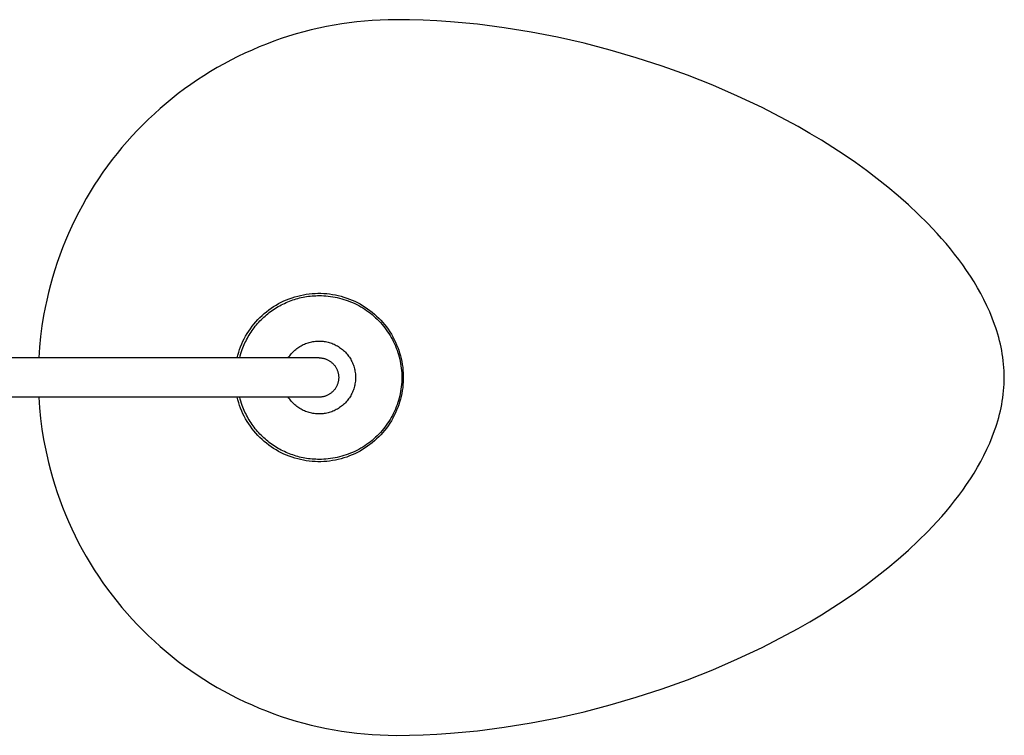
# Model space of a CAD drawing. Header units: millimetres. Extents: x 5000 to 6140, y 0 to 1986.
# Tile 5 of 8: x 5327 to 5678, y 0 to 255. Entities that reach past the tile are written whole.
import ezdxf

# ---------------------------------------------------------------- set-up
doc = ezdxf.new("R2010")
doc.units = ezdxf.units.MM
doc.layers.add('Make2D$Sichtbar$Kurven', color=7, linetype='Continuous', true_color=0x000000)

msp = doc.modelspace()

# ---------------------------------------------------------------- linework, layer by layer
at = {"layer": 'Make2D$Sichtbar$Kurven', "color": 18, "lineweight": -3, "true_color": 0x000000}
for p, q in [((5436.57, 252.56), (5433.86, 251.99)), ((5439.27, 253.07), (5436.57, 252.56)), ((5441.97, 253.52), (5439.27, 253.07)), ((5444.67, 253.9), (5441.97, 253.52)), ((5447.38, 254.23), (5444.67, 253.9)), ((5450.11, 254.49), (5447.38, 254.23)), ((5452.86, 254.7), (5450.11, 254.49)), ((5455.66, 254.86), (5452.86, 254.7)), ((5458.51, 254.96), (5455.66, 254.86)), ((5461.41, 255), (5458.51, 254.96)), ((5466.12, 254.98), (5461.41, 255)), ((5470.94, 254.84), (5466.12, 254.98)), ((5475.82, 254.59), (5470.94, 254.84)), ((5480.7, 254.26), (5475.82, 254.59)), ((5490.33, 253.35), (5480.7, 254.26)), ((5499.86, 252.12), (5490.33, 253.35)), ((5423.09, 249.11), (5420.43, 248.24)), ((5425.77, 249.92), (5423.09, 249.11)), ((5428.46, 250.67), (5425.77, 249.92)), ((5431.16, 251.36), (5428.46, 250.67)), ((5433.86, 251.99), (5431.16, 251.36)), ((5509.38, 250.58), (5499.86, 252.12)), ((5518.86, 248.73), (5509.38, 250.58)), ((5415.18, 246.33), (5412.59, 245.29)), ((5417.79, 247.31), (5415.18, 246.33)), ((5420.43, 248.24), (5417.79, 247.31)), ((5528.28, 246.59), (5518.86, 248.73)), ((5537.62, 244.16), (5528.28, 246.59)), ((5407.51, 243.06), (5405, 241.85)), ((5410.04, 244.2), (5407.51, 243.06)), ((5412.59, 245.29), (5410.04, 244.2)), ((5546.88, 241.45), (5537.62, 244.16)), ((5400.08, 239.29), (5397.66, 237.92)), ((5402.53, 240.6), (5400.08, 239.29)), ((5405, 241.85), (5402.53, 240.6)), ((5556.05, 238.46), (5546.88, 241.45)), ((5565.13, 235.19), (5556.05, 238.46)), ((5392.91, 235.04), (5390.58, 233.52)), ((5395.27, 236.51), (5392.91, 235.04)), ((5397.66, 237.92), (5395.27, 236.51)), ((5574.1, 231.63), (5565.13, 235.19)), ((5388.29, 231.95), (5386.03, 230.33)), ((5390.58, 233.52), (5388.29, 231.95)), ((5582.95, 227.79), (5574.1, 231.63)), ((5383.8, 228.66), (5381.61, 226.95)), ((5386.03, 230.33), (5383.8, 228.66)), ((5379.46, 225.18), (5377.35, 223.37)), ((5381.61, 226.95), (5379.46, 225.18)), ((5591.67, 223.66), (5582.95, 227.79)), ((5375.27, 221.51), (5373.24, 219.61)), ((5377.35, 223.37), (5375.27, 221.51)), ((5595.98, 221.49), (5591.67, 223.66)), ((5600.25, 219.24), (5595.98, 221.49)), ((5371.25, 217.66), (5369.31, 215.68)), ((5373.24, 219.61), (5371.25, 217.66)), ((5604.48, 216.91), (5600.25, 219.24)), ((5369.31, 215.68), (5367.41, 213.64)), ((5608.67, 214.5), (5604.48, 216.91)), ((5612.8, 212.02), (5608.67, 214.5)), ((5365.55, 211.57), (5363.74, 209.46)), ((5367.41, 213.64), (5365.55, 211.57)), ((5616.89, 209.45), (5612.8, 212.02)), ((5361.97, 207.31), (5360.26, 205.13)), ((5363.74, 209.46), (5361.97, 207.31)), ((5620.92, 206.8), (5616.89, 209.45)), ((5360.26, 205.13), (5358.59, 202.9)), ((5624.9, 204.07), (5620.92, 206.8)), ((5628.81, 201.25), (5624.9, 204.07)), ((5356.97, 200.64), (5355.4, 198.35)), ((5358.59, 202.9), (5356.97, 200.64)), ((5632.66, 198.34), (5628.81, 201.25)), ((5355.4, 198.35), (5353.88, 196.02)), ((5636.43, 195.34), (5632.66, 198.34)), ((5352.41, 193.66), (5350.99, 191.26)), ((5353.88, 196.02), (5352.41, 193.66)), ((5640.13, 192.25), (5636.43, 195.34)), ((5350.99, 191.26), (5349.63, 188.84)), ((5643.74, 189.05), (5640.13, 192.25)), ((5348.32, 186.38), (5347.06, 183.9)), ((5349.63, 188.84), (5348.32, 186.38)), ((5647.27, 185.76), (5643.74, 189.05)), ((5347.06, 183.9), (5345.86, 181.39)), ((5650.68, 182.35), (5647.27, 185.76)), ((5653.99, 178.84), (5650.68, 182.35)), ((5344.71, 178.86), (5343.62, 176.3)), ((5345.86, 181.39), (5344.71, 178.86)), ((5655.6, 177.04), (5653.99, 178.84)), ((5343.62, 176.3), (5342.58, 173.72)), ((5657.18, 175.21), (5655.6, 177.04)), ((5342.58, 173.72), (5341.6, 171.12)), ((5658.72, 173.35), (5657.18, 175.21)), ((5660.22, 171.47), (5658.72, 173.35)), ((5340.68, 168.49), (5339.81, 165.85)), ((5341.6, 171.12), (5340.68, 168.49)), ((5661.69, 169.55), (5660.22, 171.47)), ((5663.11, 167.6), (5661.69, 169.55)), ((5339.81, 165.85), (5339, 163.19)), ((5664.5, 165.62), (5663.11, 167.6)), ((5665.83, 163.61), (5664.5, 165.62)), ((5339, 163.19), (5338.25, 160.51)), ((5667.12, 161.57), (5665.83, 163.61)), ((5668.36, 159.49), (5667.12, 161.57)), ((5337.56, 157.82), (5336.93, 155.11)), ((5338.25, 160.51), (5337.56, 157.82)), ((5669.54, 157.39), (5668.36, 159.49)), ((5336.93, 155.11), (5336.36, 152.39)), ((5419.52, 153.83), (5420.45, 154.32)), ((5420.45, 154.32), (5421.39, 154.77)), ((5421.39, 154.77), (5422.35, 155.19)), ((5422.17, 154.19), (5422.76, 154.45)), ((5422.35, 155.19), (5423.32, 155.57)), ((5422.76, 154.45), (5423.35, 154.68)), ((5423.32, 155.57), (5424.3, 155.92)), ((5423.35, 154.68), (5423.94, 154.91)), ((5423.94, 154.91), (5424.53, 155.12)), ((5424.3, 155.92), (5425.3, 156.24)), ((5424.53, 155.12), (5425.13, 155.32)), ((5425.13, 155.32), (5425.73, 155.51)), ((5425.3, 156.24), (5426.3, 156.52)), ((5425.73, 155.51), (5426.34, 155.68)), ((5426.3, 156.52), (5427.31, 156.77)), ((5426.34, 155.68), (5426.95, 155.84)), ((5426.95, 155.84), (5427.57, 155.99)), ((5427.31, 156.77), (5428.34, 156.98)), ((5427.57, 155.99), (5428.2, 156.12)), ((5428.2, 156.12), (5428.84, 156.24)), ((5428.34, 156.98), (5429.37, 157.16)), ((5428.84, 156.24), (5429.48, 156.34)), ((5429.37, 157.16), (5430.4, 157.3)), ((5429.48, 156.34), (5430.14, 156.43)), ((5430.14, 156.43), (5430.8, 156.51)), ((5430.4, 157.3), (5431.44, 157.4)), ((5430.8, 156.51), (5431.45, 156.57)), ((5431.44, 157.4), (5432.48, 157.47)), ((5431.45, 156.57), (5432.09, 156.62)), ((5432.09, 156.62), (5432.72, 156.66)), ((5432.48, 157.47), (5433.53, 157.5)), ((5432.72, 156.66), (5433.33, 156.68)), ((5433.33, 156.68), (5433.91, 156.69)), ((5433.53, 157.5), (5434.57, 157.5)), ((5433.91, 156.69), (5434.78, 156.69)), ((5434.57, 157.5), (5435.61, 157.46)), ((5434.78, 156.69), (5435.6, 156.66)), ((5435.6, 156.66), (5436.38, 156.6)), ((5435.61, 157.46), (5436.65, 157.38)), ((5436.38, 156.6), (5437.17, 156.52)), ((5436.65, 157.38), (5437.69, 157.26)), ((5437.17, 156.52), (5437.97, 156.42)), ((5437.69, 157.26), (5438.72, 157.12)), ((5437.97, 156.42), (5438.79, 156.3)), ((5438.72, 157.12), (5439.75, 156.93)), ((5438.79, 156.3), (5439.6, 156.15)), ((5439.6, 156.15), (5440.41, 155.99)), ((5439.75, 156.93), (5440.77, 156.71)), ((5440.41, 155.99), (5441.21, 155.8)), ((5440.77, 156.71), (5441.78, 156.45)), ((5441.21, 155.8), (5442, 155.59)), ((5441.78, 156.45), (5442.79, 156.16)), ((5442, 155.59), (5442.78, 155.35)), ((5442.78, 155.35), (5443.56, 155.1)), ((5442.79, 156.16), (5443.78, 155.83)), ((5443.56, 155.1), (5444.33, 154.82)), ((5443.78, 155.83), (5444.76, 155.47)), ((5444.33, 154.82), (5445.09, 154.52)), ((5444.76, 155.47), (5445.73, 155.08)), ((5445.09, 154.52), (5445.85, 154.2)), ((5445.73, 155.08), (5446.68, 154.65)), ((5446.68, 154.65), (5447.61, 154.19)), ((5670.66, 155.25), (5669.54, 157.39)), ((5671.72, 153.09), (5670.66, 155.25)), ((5336.36, 152.39), (5335.85, 149.65)), ((5414.38, 150.28), (5415.18, 150.94)), ((5415.18, 150.94), (5416.01, 151.58)), ((5416.01, 151.58), (5416.86, 152.19)), ((5416.17, 150.62), (5416.67, 151.01)), ((5416.67, 151.01), (5417.19, 151.38)), ((5416.86, 152.19), (5417.73, 152.77)), ((5417.19, 151.38), (5417.71, 151.74)), ((5417.71, 151.74), (5418.25, 152.09)), ((5417.73, 152.77), (5418.62, 153.32)), ((5418.25, 152.09), (5418.79, 152.42)), ((5418.62, 153.32), (5419.52, 153.83)), ((5418.79, 152.42), (5419.33, 152.75)), ((5419.33, 152.75), (5419.89, 153.06)), ((5419.89, 153.06), (5420.45, 153.36)), ((5420.45, 153.36), (5421.02, 153.65)), ((5421.02, 153.65), (5421.59, 153.93)), ((5421.59, 153.93), (5422.17, 154.19)), ((5445.85, 154.2), (5446.6, 153.86)), ((5446.6, 153.86), (5447.33, 153.5)), ((5447.33, 153.5), (5448.06, 153.12)), ((5447.61, 154.19), (5448.53, 153.7)), ((5448.06, 153.12), (5448.78, 152.72)), ((5448.53, 153.7), (5449.44, 153.17)), ((5448.78, 152.72), (5449.48, 152.3)), ((5449.44, 153.17), (5450.32, 152.62)), ((5449.48, 152.3), (5450.17, 151.85)), ((5450.17, 151.85), (5450.86, 151.39)), ((5450.32, 152.62), (5451.18, 152.03)), ((5450.86, 151.39), (5451.53, 150.91)), ((5451.18, 152.03), (5452.03, 151.41)), ((5451.53, 150.91), (5452.18, 150.41)), ((5452.03, 151.41), (5452.85, 150.77)), ((5452.85, 150.77), (5453.65, 150.1)), ((5672.71, 150.89), (5671.72, 153.09)), ((5673.63, 148.66), (5672.71, 150.89)), ((5335.85, 149.65), (5335.24, 145.89)), ((5410.73, 146.55), (5411.41, 147.35)), ((5411.41, 147.35), (5412.11, 148.12)), ((5412.11, 148.12), (5412.84, 148.87)), ((5412.43, 147.19), (5412.86, 147.65)), ((5412.84, 148.87), (5413.6, 149.59)), ((5412.86, 147.65), (5413.31, 148.11)), ((5413.31, 148.11), (5413.76, 148.55)), ((5413.6, 149.59), (5414.38, 150.28)), ((5413.76, 148.55), (5414.22, 148.99)), ((5414.22, 148.99), (5414.69, 149.41)), ((5414.69, 149.41), (5415.18, 149.83)), ((5415.18, 149.83), (5415.67, 150.23)), ((5415.67, 150.23), (5416.17, 150.62)), ((5452.18, 150.41), (5452.82, 149.9)), ((5452.82, 149.9), (5453.44, 149.36)), ((5453.44, 149.36), (5454.05, 148.81)), ((5453.65, 150.1), (5454.42, 149.4)), ((5454.05, 148.81), (5454.64, 148.25)), ((5454.42, 149.4), (5455.17, 148.67)), ((5454.64, 148.25), (5455.22, 147.66)), ((5455.17, 148.67), (5455.89, 147.92)), ((5455.22, 147.66), (5455.79, 147.06)), ((5455.89, 147.92), (5456.59, 147.14)), ((5674.47, 146.39), (5673.63, 148.66)), ((5335.24, 145.89), (5334.75, 142.1)), ((5408.31, 143.15), (5408.87, 144.03)), ((5408.87, 144.03), (5409.46, 144.9)), ((5409.46, 144.9), (5410.08, 145.74)), ((5409.69, 143.69), (5410.05, 144.21)), ((5410.05, 144.21), (5410.42, 144.73)), ((5410.08, 145.74), (5410.73, 146.55)), ((5410.42, 144.73), (5410.8, 145.24)), ((5410.8, 145.24), (5411.19, 145.74)), ((5411.19, 145.74), (5411.59, 146.23)), ((5411.59, 146.23), (5412.01, 146.71)), ((5412.01, 146.71), (5412.43, 147.19)), ((5455.79, 147.06), (5456.33, 146.44)), ((5456.33, 146.44), (5456.86, 145.81)), ((5456.59, 147.14), (5457.26, 146.34)), ((5456.86, 145.81), (5457.37, 145.16)), ((5457.26, 146.34), (5457.9, 145.51)), ((5457.37, 145.16), (5457.86, 144.5)), ((5457.86, 144.5), (5458.34, 143.82)), ((5457.9, 145.51), (5458.51, 144.67)), ((5458.34, 143.82), (5458.79, 143.14)), ((5458.51, 144.67), (5459.1, 143.8)), ((5459.1, 143.8), (5459.65, 142.91)), ((5674.86, 145.25), (5674.47, 146.39)), ((5675.23, 144.1), (5674.86, 145.25)), ((5675.58, 142.94), (5675.23, 144.1)), ((5334.75, 142.1), (5334.37, 138.31)), ((5406.39, 139.45), (5406.82, 140.4)), ((5406.82, 140.4), (5407.29, 141.34)), ((5407.29, 141.34), (5407.78, 142.25)), ((5407.52, 139.81), (5407.79, 140.39)), ((5407.78, 142.25), (5408.31, 143.15)), ((5407.79, 140.39), (5408.08, 140.95)), ((5408.08, 140.95), (5408.38, 141.51)), ((5408.38, 141.51), (5408.69, 142.07)), ((5408.69, 142.07), (5409.01, 142.61)), ((5409.01, 142.61), (5409.35, 143.15)), ((5409.35, 143.15), (5409.69, 143.69)), ((5430.85, 140.14), (5431.29, 140.24)), ((5431.29, 140.24), (5431.74, 140.32)), ((5431.74, 140.32), (5432.18, 140.39)), ((5432.18, 140.39), (5432.63, 140.44)), ((5432.63, 140.44), (5433.08, 140.48)), ((5433.08, 140.48), (5433.54, 140.5)), ((5433.54, 140.5), (5433.99, 140.5)), ((5433.99, 140.5), (5434.44, 140.49)), ((5434.44, 140.49), (5434.89, 140.47)), ((5434.89, 140.47), (5435.34, 140.43)), ((5435.34, 140.43), (5435.79, 140.37)), ((5435.79, 140.37), (5436.24, 140.29)), ((5436.24, 140.29), (5436.68, 140.21)), ((5458.79, 143.14), (5459.22, 142.44)), ((5459.22, 142.44), (5459.64, 141.72)), ((5459.64, 141.72), (5460.03, 141)), ((5459.65, 142.91), (5460.17, 142.01)), ((5460.03, 141), (5460.4, 140.27)), ((5460.17, 142.01), (5460.66, 141.09)), ((5460.4, 140.27), (5460.76, 139.52)), ((5460.66, 141.09), (5461.11, 140.15)), ((5675.91, 141.78), (5675.58, 142.94)), ((5676.22, 140.61), (5675.91, 141.78)), ((5676.5, 139.44), (5676.22, 140.61)), ((5334.37, 138.31), (5334.1, 134.51)), ((5405.29, 136.52), (5405.62, 137.51)), ((5405.62, 137.51), (5405.99, 138.49)), ((5405.99, 138.49), (5406.39, 139.45)), ((5406.06, 136), (5406.29, 136.73)), ((5406.29, 136.73), (5406.55, 137.46)), ((5406.55, 137.46), (5406.77, 138.06)), ((5406.77, 138.06), (5407.01, 138.65)), ((5407.01, 138.65), (5407.26, 139.23)), ((5407.26, 139.23), (5407.52, 139.81)), ((5424.64, 136.62), (5424.96, 136.94)), ((5424.96, 136.94), (5425.3, 137.24)), ((5425.3, 137.24), (5425.64, 137.54)), ((5425.64, 137.54), (5425.99, 137.82)), ((5425.99, 137.82), (5426.36, 138.09)), ((5426.36, 138.09), (5426.73, 138.34)), ((5426.73, 138.34), (5427.11, 138.59)), ((5427.11, 138.59), (5427.5, 138.82)), ((5427.5, 138.82), (5427.9, 139.03)), ((5427.9, 139.03), (5428.3, 139.23)), ((5428.3, 139.23), (5428.71, 139.42)), ((5428.71, 139.42), (5429.13, 139.6)), ((5429.13, 139.6), (5429.55, 139.75)), ((5429.55, 139.75), (5429.98, 139.9)), ((5429.98, 139.9), (5430.41, 140.03)), ((5430.41, 140.03), (5430.85, 140.14)), ((5436.68, 140.21), (5437.12, 140.1)), ((5437.12, 140.1), (5437.55, 139.98)), ((5437.55, 139.98), (5437.99, 139.85)), ((5437.99, 139.85), (5438.41, 139.7)), ((5438.41, 139.7), (5438.83, 139.54)), ((5438.83, 139.54), (5439.25, 139.36)), ((5439.25, 139.36), (5439.66, 139.16)), ((5439.66, 139.16), (5440.06, 138.96)), ((5440.06, 138.96), (5440.45, 138.74)), ((5440.45, 138.74), (5440.84, 138.5)), ((5440.84, 138.5), (5441.22, 138.25)), ((5441.22, 138.25), (5441.59, 137.99)), ((5441.59, 137.99), (5441.95, 137.72)), ((5441.95, 137.72), (5442.3, 137.43)), ((5442.3, 137.43), (5442.64, 137.14)), ((5442.64, 137.14), (5442.97, 136.83)), ((5442.97, 136.83), (5443.29, 136.51)), ((5460.76, 139.52), (5461.09, 138.76)), ((5461.09, 138.76), (5461.4, 138)), ((5461.11, 140.15), (5461.54, 139.19)), ((5461.4, 138), (5461.69, 137.22)), ((5461.54, 139.19), (5461.93, 138.22)), ((5461.69, 137.22), (5461.95, 136.44)), ((5461.93, 138.22), (5462.28, 137.24)), ((5462.28, 137.24), (5462.6, 136.25)), ((5676.76, 138.26), (5676.5, 139.44)), ((5676.99, 137.07), (5676.76, 138.26)), ((5677.2, 135.89), (5676.99, 137.07)), ((5433.91, 134.5), (5282.9, 134.5)), ((5404.74, 134.5), (5405, 135.52)), ((5405, 135.52), (5405.29, 136.52)), ((5405.65, 134.5), (5405.84, 135.25)), ((5405.84, 135.25), (5406.06, 136)), ((5422.95, 134.51), (5423.2, 134.88)), ((5423.2, 134.88), (5423.47, 135.25)), ((5423.47, 135.25), (5423.74, 135.61)), ((5423.74, 135.61), (5424.03, 135.96)), ((5424.03, 135.96), (5424.33, 136.29)), ((5424.33, 136.29), (5424.64, 136.62)), ((5433.91, 134.5), (5434.15, 134.5)), ((5433.91, 134.5), (5433.91, 134.5)), ((5434.15, 134.5), (5434.39, 134.49)), ((5434.39, 134.49), (5434.62, 134.47)), ((5434.62, 134.47), (5434.86, 134.44)), ((5434.86, 134.44), (5435.1, 134.4)), ((5435.1, 134.4), (5435.33, 134.36)), ((5435.33, 134.36), (5435.57, 134.31)), ((5435.57, 134.31), (5435.8, 134.25)), ((5435.8, 134.25), (5436.03, 134.18)), ((5436.03, 134.18), (5436.25, 134.1)), ((5436.25, 134.1), (5436.48, 134.02)), ((5436.48, 134.02), (5436.7, 133.93)), ((5436.7, 133.93), (5436.91, 133.83)), ((5436.91, 133.83), (5437.13, 133.72)), ((5437.13, 133.72), (5437.34, 133.61)), ((5437.34, 133.61), (5437.54, 133.49)), ((5437.54, 133.49), (5437.75, 133.36)), ((5437.75, 133.36), (5437.94, 133.22)), ((5437.94, 133.22), (5438.14, 133.08)), ((5443.29, 136.51), (5443.59, 136.18)), ((5443.59, 136.18), (5443.89, 135.83)), ((5443.89, 135.83), (5444.17, 135.48)), ((5444.17, 135.48), (5444.44, 135.12)), ((5444.44, 135.12), (5444.7, 134.75)), ((5444.7, 134.75), (5444.95, 134.37)), ((5444.95, 134.37), (5445.18, 133.98)), ((5445.18, 133.98), (5445.4, 133.59)), ((5445.4, 133.59), (5445.6, 133.18)), ((5461.95, 136.44), (5462.2, 135.65)), ((5462.2, 135.65), (5462.42, 134.86)), ((5462.42, 134.86), (5462.62, 134.06)), ((5462.6, 136.25), (5462.89, 135.25)), ((5462.62, 134.06), (5462.79, 133.25)), ((5462.79, 133.25), (5462.95, 132.44)), ((5462.89, 135.25), (5463.14, 134.23)), ((5463.14, 134.23), (5463.36, 133.21)), ((5677.39, 134.7), (5677.2, 135.89)), ((5677.54, 133.5), (5677.39, 134.7)), ((5677.67, 132.31), (5677.54, 133.5)), ((5438.14, 133.08), (5438.33, 132.93)), ((5438.33, 132.93), (5438.51, 132.78)), ((5438.51, 132.78), (5438.69, 132.62)), ((5438.69, 132.62), (5438.86, 132.45)), ((5438.86, 132.45), (5439.02, 132.28)), ((5439.02, 132.28), (5439.18, 132.11)), ((5439.18, 132.11), (5439.34, 131.92)), ((5439.34, 131.92), (5439.49, 131.73)), ((5439.49, 131.73), (5439.63, 131.54)), ((5439.63, 131.54), (5439.76, 131.34)), ((5439.76, 131.34), (5439.89, 131.14)), ((5439.89, 131.14), (5440.01, 130.94)), ((5440.01, 130.94), (5440.12, 130.73)), ((5440.12, 130.73), (5440.23, 130.51)), ((5440.23, 130.51), (5440.33, 130.29)), ((5440.33, 130.29), (5440.42, 130.07)), ((5440.42, 130.07), (5440.5, 129.85)), ((5440.5, 129.85), (5440.58, 129.62)), ((5445.6, 133.18), (5445.79, 132.77)), ((5445.79, 132.77), (5445.97, 132.36)), ((5445.97, 132.36), (5446.13, 131.93)), ((5446.13, 131.93), (5446.28, 131.51)), ((5446.28, 131.51), (5446.41, 131.07)), ((5446.41, 131.07), (5446.52, 130.64)), ((5446.52, 130.64), (5446.63, 130.2)), ((5446.63, 130.2), (5446.71, 129.75)), ((5446.71, 129.75), (5446.78, 129.31)), ((5462.95, 132.44), (5463.08, 131.62)), ((5463.08, 131.62), (5463.18, 130.8)), ((5463.18, 130.8), (5463.27, 129.98)), ((5463.27, 129.98), (5463.33, 129.15)), ((5463.36, 133.21), (5463.54, 132.18)), ((5463.54, 132.18), (5463.69, 131.15)), ((5463.69, 131.15), (5463.79, 130.11)), ((5463.79, 130.11), (5463.87, 129.07)), ((5677.77, 131.11), (5677.67, 132.31)), ((5677.85, 129.91), (5677.77, 131.11)), ((5677.89, 128.71), (5677.85, 129.91)), ((5440.58, 129.62), (5440.65, 129.39)), ((5440.65, 129.39), (5440.71, 129.16)), ((5440.71, 129.16), (5440.76, 128.93)), ((5440.76, 128.93), (5440.81, 128.69)), ((5440.81, 126.32), (5440.76, 126.08)), ((5440.81, 128.69), (5440.84, 128.46)), ((5440.84, 126.55), (5440.81, 126.32)), ((5440.84, 128.46), (5440.87, 128.22)), ((5440.87, 126.79), (5440.84, 126.55)), ((5440.87, 128.22), (5440.89, 127.98)), ((5440.89, 127.03), (5440.87, 126.79)), ((5440.89, 127.98), (5440.9, 127.74)), ((5440.9, 127.27), (5440.89, 127.03)), ((5440.9, 127.74), (5440.91, 127.5)), ((5440.91, 127.5), (5440.9, 127.27)), ((5440.9, 127.09), (5440.9, 127.09)), ((5440.91, 127.5), (5440.91, 127.51)), ((5446.78, 129.31), (5446.84, 128.86)), ((5446.84, 128.86), (5446.88, 128.41)), ((5446.88, 126.6), (5446.84, 126.15)), ((5446.88, 128.41), (5446.9, 127.96)), ((5446.9, 127.05), (5446.88, 126.6)), ((5446.9, 127.96), (5446.91, 127.5)), ((5446.91, 127.5), (5446.9, 127.05)), ((5463.33, 129.15), (5463.36, 128.33)), ((5463.36, 126.68), (5463.33, 125.85)), ((5463.36, 128.33), (5463.37, 127.5)), ((5463.37, 127.5), (5463.36, 126.68)), ((5463.87, 129.07), (5463.9, 128.03)), ((5463.9, 126.98), (5463.87, 125.94)), ((5463.9, 128.03), (5463.9, 126.98)), ((5677.85, 125.1), (5677.89, 126.3)), ((5677.91, 127.5), (5677.89, 128.71)), ((5677.89, 126.3), (5677.91, 127.5)), ((5439.02, 122.73), (5438.86, 122.56)), ((5439.18, 122.9), (5439.02, 122.73)), ((5439.34, 123.09), (5439.18, 122.9)), ((5439.49, 123.28), (5439.34, 123.09)), ((5439.63, 123.47), (5439.49, 123.28)), ((5439.76, 123.67), (5439.63, 123.47)), ((5439.89, 123.87), (5439.76, 123.67)), ((5440.01, 124.07), (5439.89, 123.87)), ((5440.12, 124.28), (5440.01, 124.07)), ((5440.23, 124.5), (5440.12, 124.28)), ((5440.33, 124.72), (5440.23, 124.5)), ((5440.42, 124.94), (5440.33, 124.72)), ((5440.5, 125.16), (5440.42, 124.94)), ((5440.58, 125.39), (5440.5, 125.16)), ((5440.65, 125.62), (5440.58, 125.39)), ((5440.71, 125.85), (5440.65, 125.62)), ((5440.76, 126.08), (5440.71, 125.85)), ((5446.13, 123.08), (5445.97, 122.65)), ((5446.28, 123.5), (5446.13, 123.08)), ((5446.41, 123.94), (5446.28, 123.5)), ((5446.52, 124.37), (5446.41, 123.94)), ((5446.63, 124.81), (5446.52, 124.37)), ((5446.71, 125.26), (5446.63, 124.81)), ((5446.78, 125.7), (5446.71, 125.26)), ((5446.84, 126.15), (5446.78, 125.7)), ((5463.08, 123.39), (5462.95, 122.57)), ((5463.18, 124.21), (5463.08, 123.39)), ((5463.27, 125.03), (5463.18, 124.21)), ((5463.33, 125.85), (5463.27, 125.03)), ((5463.54, 122.82), (5463.36, 121.8)), ((5463.69, 123.86), (5463.54, 122.82)), ((5463.79, 124.9), (5463.69, 123.86)), ((5463.87, 125.94), (5463.79, 124.9)), ((5677.67, 122.7), (5677.77, 123.9)), ((5677.77, 123.9), (5677.85, 125.1)), ((5433.91, 120.5), (5282.9, 120.5)), ((5334.1, 120.5), (5334.37, 116.7)), ((5405, 119.49), (5404.74, 120.5)), ((5405.29, 118.49), (5405, 119.49)), ((5405.84, 119.76), (5405.65, 120.5)), ((5406.06, 119.02), (5405.84, 119.76)), ((5423.2, 120.13), (5422.95, 120.5)), ((5423.47, 119.76), (5423.2, 120.13)), ((5423.74, 119.4), (5423.47, 119.76)), ((5424.03, 119.05), (5423.74, 119.4)), ((5434.15, 120.51), (5433.91, 120.5)), ((5433.91, 120.5), (5433.91, 120.5)), ((5434.39, 120.52), (5434.15, 120.51)), ((5434.62, 120.54), (5434.39, 120.52)), ((5434.86, 120.57), (5434.62, 120.54)), ((5435.1, 120.61), (5434.86, 120.57)), ((5435.33, 120.65), (5435.1, 120.61)), ((5435.57, 120.7), (5435.33, 120.65)), ((5435.8, 120.76), (5435.57, 120.7)), ((5436.03, 120.83), (5435.8, 120.76)), ((5436.25, 120.91), (5436.03, 120.83)), ((5436.48, 120.99), (5436.25, 120.91)), ((5436.7, 121.08), (5436.48, 120.99)), ((5436.91, 121.18), (5436.7, 121.08)), ((5437.13, 121.29), (5436.91, 121.18)), ((5437.34, 121.4), (5437.13, 121.29)), ((5437.54, 121.52), (5437.34, 121.4)), ((5437.75, 121.65), (5437.54, 121.52)), ((5437.94, 121.79), (5437.75, 121.65)), ((5438.14, 121.93), (5437.94, 121.79)), ((5438.33, 122.07), (5438.14, 121.93)), ((5438.51, 122.23), (5438.33, 122.07)), ((5438.69, 122.39), (5438.51, 122.23)), ((5438.86, 122.56), (5438.69, 122.39)), ((5444.17, 119.53), (5443.89, 119.18)), ((5444.44, 119.89), (5444.17, 119.53)), ((5444.7, 120.26), (5444.44, 119.89)), ((5444.95, 120.64), (5444.7, 120.26)), ((5445.18, 121.03), (5444.95, 120.64)), ((5445.4, 121.42), (5445.18, 121.03)), ((5445.6, 121.83), (5445.4, 121.42)), ((5445.79, 122.24), (5445.6, 121.83)), ((5445.97, 122.65), (5445.79, 122.24)), ((5462.2, 119.35), (5461.95, 118.57)), ((5462.42, 120.15), (5462.2, 119.35)), ((5462.62, 120.95), (5462.42, 120.15)), ((5462.89, 119.76), (5462.6, 118.76)), ((5462.79, 121.76), (5462.62, 120.95)), ((5462.95, 122.57), (5462.79, 121.76)), ((5463.14, 120.78), (5462.89, 119.76)), ((5463.36, 121.8), (5463.14, 120.78)), ((5677.2, 119.12), (5677.38, 120.31)), ((5677.38, 120.31), (5677.54, 121.51)), ((5677.54, 121.51), (5677.67, 122.7)), ((5334.37, 116.7), (5334.74, 112.91)), ((5405.62, 117.5), (5405.29, 118.49)), ((5405.99, 116.52), (5405.62, 117.5)), ((5406.39, 115.56), (5405.99, 116.52)), ((5406.29, 118.28), (5406.06, 119.02)), ((5406.55, 117.55), (5406.29, 118.28)), ((5406.77, 116.96), (5406.55, 117.55)), ((5407, 116.37), (5406.77, 116.96)), ((5407.25, 115.78), (5407, 116.37)), ((5407.52, 115.2), (5407.25, 115.78)), ((5424.33, 118.72), (5424.03, 119.05)), ((5424.64, 118.39), (5424.33, 118.72)), ((5424.96, 118.07), (5424.64, 118.39)), ((5425.3, 117.77), (5424.96, 118.07)), ((5425.64, 117.47), (5425.3, 117.77)), ((5425.99, 117.19), (5425.64, 117.47)), ((5426.36, 116.92), (5425.99, 117.19)), ((5426.73, 116.67), (5426.36, 116.92)), ((5427.11, 116.42), (5426.73, 116.67)), ((5427.5, 116.19), (5427.11, 116.42)), ((5427.9, 115.98), (5427.5, 116.19)), ((5428.3, 115.78), (5427.9, 115.98)), ((5428.71, 115.59), (5428.3, 115.78)), ((5439.66, 115.85), (5439.25, 115.65)), ((5440.06, 116.05), (5439.66, 115.85)), ((5440.45, 116.27), (5440.06, 116.05)), ((5440.84, 116.51), (5440.45, 116.27)), ((5441.22, 116.76), (5440.84, 116.51)), ((5441.59, 117.02), (5441.22, 116.76)), ((5441.95, 117.29), (5441.59, 117.02)), ((5442.3, 117.57), (5441.95, 117.29)), ((5442.64, 117.87), (5442.3, 117.57)), ((5442.97, 118.18), (5442.64, 117.87)), ((5443.29, 118.5), (5442.97, 118.18)), ((5443.59, 118.83), (5443.29, 118.5)), ((5443.89, 119.18), (5443.59, 118.83)), ((5461.09, 116.25), (5460.76, 115.49)), ((5461.4, 117.01), (5461.09, 116.25)), ((5461.54, 115.82), (5461.11, 114.86)), ((5461.69, 117.79), (5461.4, 117.01)), ((5461.93, 116.78), (5461.54, 115.82)), ((5461.95, 118.57), (5461.69, 117.79)), ((5462.28, 117.76), (5461.93, 116.78)), ((5462.6, 118.76), (5462.28, 117.76)), ((5676.5, 115.57), (5676.76, 116.75)), ((5676.76, 116.75), (5676.99, 117.93)), ((5676.99, 117.93), (5677.2, 119.12)), ((5334.74, 112.91), (5335.24, 109.13)), ((5406.82, 114.61), (5406.39, 115.56)), ((5407.29, 113.67), (5406.82, 114.61)), ((5407.78, 112.76), (5407.29, 113.67)), ((5407.79, 114.63), (5407.52, 115.2)), ((5408.31, 111.86), (5407.78, 112.76)), ((5408.08, 114.06), (5407.79, 114.63)), ((5408.38, 113.5), (5408.08, 114.06)), ((5408.69, 112.94), (5408.38, 113.5)), ((5409.01, 112.4), (5408.69, 112.94)), ((5409.34, 111.86), (5409.01, 112.4)), ((5429.13, 115.41), (5428.71, 115.59)), ((5429.55, 115.26), (5429.13, 115.41)), ((5429.98, 115.11), (5429.55, 115.26)), ((5430.41, 114.98), (5429.98, 115.11)), ((5430.85, 114.87), (5430.41, 114.98)), ((5431.29, 114.77), (5430.85, 114.87)), ((5431.74, 114.69), (5431.29, 114.77)), ((5432.18, 114.62), (5431.74, 114.69)), ((5432.63, 114.57), (5432.18, 114.62)), ((5433.08, 114.53), (5432.63, 114.57)), ((5433.54, 114.51), (5433.08, 114.53)), ((5433.99, 114.51), (5433.54, 114.51)), ((5434.44, 114.52), (5433.99, 114.51)), ((5434.89, 114.54), (5434.44, 114.52)), ((5435.34, 114.58), (5434.89, 114.54)), ((5435.79, 114.64), (5435.34, 114.58)), ((5436.23, 114.71), (5435.79, 114.64)), ((5436.68, 114.8), (5436.23, 114.71)), ((5437.12, 114.91), (5436.68, 114.8)), ((5437.55, 115.03), (5437.12, 114.91)), ((5437.99, 115.16), (5437.55, 115.03)), ((5438.41, 115.31), (5437.99, 115.16)), ((5438.83, 115.47), (5438.41, 115.31)), ((5439.25, 115.65), (5438.83, 115.47)), ((5459.22, 112.58), (5458.79, 111.87)), ((5459.64, 113.29), (5459.22, 112.58)), ((5460.03, 114.01), (5459.64, 113.29)), ((5460.17, 113), (5459.65, 112.09)), ((5460.41, 114.75), (5460.03, 114.01)), ((5460.66, 113.92), (5460.17, 113)), ((5460.76, 115.49), (5460.41, 114.75)), ((5461.11, 114.86), (5460.66, 113.92)), ((5675.58, 112.06), (5675.91, 113.23)), ((5675.91, 113.23), (5676.22, 114.39)), ((5676.22, 114.39), (5676.5, 115.57)), ((5335.24, 109.13), (5335.84, 105.37)), ((5408.87, 110.98), (5408.31, 111.86)), ((5409.46, 110.11), (5408.87, 110.98)), ((5409.69, 111.32), (5409.34, 111.86)), ((5410.08, 109.27), (5409.46, 110.11)), ((5410.05, 110.8), (5409.69, 111.32)), ((5410.42, 110.28), (5410.05, 110.8)), ((5410.73, 108.46), (5410.08, 109.27)), ((5410.8, 109.77), (5410.42, 110.28)), ((5411.19, 109.27), (5410.8, 109.77)), ((5411.59, 108.78), (5411.19, 109.27)), ((5412.01, 108.3), (5411.59, 108.78)), ((5456.86, 109.2), (5456.33, 108.57)), ((5457.37, 109.85), (5456.86, 109.2)), ((5457.9, 109.5), (5457.26, 108.67)), ((5457.86, 110.51), (5457.37, 109.85)), ((5458.33, 111.19), (5457.86, 110.51)), ((5458.51, 110.34), (5457.9, 109.5)), ((5458.79, 111.87), (5458.33, 111.19)), ((5459.1, 111.21), (5458.51, 110.34)), ((5459.65, 112.09), (5459.1, 111.21)), ((5674.47, 108.61), (5674.86, 109.75)), ((5674.86, 109.75), (5675.23, 110.9)), ((5675.23, 110.9), (5675.58, 112.06)), ((5335.84, 105.37), (5336.36, 102.64)), ((5411.41, 107.66), (5410.73, 108.46)), ((5412.11, 106.89), (5411.41, 107.66)), ((5412.43, 107.82), (5412.01, 108.3)), ((5412.84, 106.14), (5412.11, 106.89)), ((5412.86, 107.36), (5412.43, 107.82)), ((5413.6, 105.42), (5412.84, 106.14)), ((5413.31, 106.9), (5412.86, 107.36)), ((5413.76, 106.46), (5413.31, 106.9)), ((5414.38, 104.73), (5413.6, 105.42)), ((5414.22, 106.02), (5413.76, 106.46)), ((5414.7, 105.6), (5414.22, 106.02)), ((5415.18, 105.18), (5414.7, 105.6)), ((5415.67, 104.78), (5415.18, 105.18)), ((5453.44, 105.65), (5452.82, 105.11)), ((5454.05, 106.2), (5453.44, 105.65)), ((5454.42, 105.61), (5453.65, 104.91)), ((5454.65, 106.77), (5454.05, 106.2)), ((5455.17, 106.34), (5454.42, 105.61)), ((5455.23, 107.35), (5454.65, 106.77)), ((5455.89, 107.09), (5455.17, 106.34)), ((5455.79, 107.95), (5455.23, 107.35)), ((5456.33, 108.57), (5455.79, 107.95)), ((5456.59, 107.87), (5455.89, 107.09)), ((5457.26, 108.67), (5456.59, 107.87)), ((5672.71, 104.12), (5673.62, 106.35)), ((5673.62, 106.35), (5674.47, 108.61)), ((5336.36, 102.64), (5336.93, 99.91)), ((5415.18, 104.07), (5414.38, 104.73)), ((5416.01, 103.43), (5415.18, 104.07)), ((5416.17, 104.39), (5415.67, 104.78)), ((5416.86, 102.82), (5416.01, 103.43)), ((5416.67, 104), (5416.17, 104.39)), ((5417.19, 103.63), (5416.67, 104)), ((5417.73, 102.24), (5416.86, 102.82)), ((5417.71, 103.27), (5417.19, 103.63)), ((5418.24, 102.92), (5417.71, 103.27)), ((5418.62, 101.69), (5417.73, 102.24)), ((5418.78, 102.59), (5418.24, 102.92)), ((5419.52, 101.18), (5418.62, 101.69)), ((5419.33, 102.26), (5418.78, 102.59)), ((5419.88, 101.95), (5419.33, 102.26)), ((5420.45, 101.65), (5419.88, 101.95)), ((5448.06, 101.89), (5447.34, 101.51)), ((5448.78, 102.29), (5448.06, 101.89)), ((5449.44, 101.84), (5448.53, 101.31)), ((5449.48, 102.71), (5448.78, 102.29)), ((5450.32, 102.39), (5449.44, 101.84)), ((5450.17, 103.15), (5449.48, 102.71)), ((5450.85, 103.62), (5450.17, 103.15)), ((5451.18, 102.98), (5450.32, 102.39)), ((5451.52, 104.1), (5450.85, 103.62)), ((5452.03, 103.59), (5451.18, 102.98)), ((5452.18, 104.59), (5451.52, 104.1)), ((5452.85, 104.24), (5452.03, 103.59)), ((5452.82, 105.11), (5452.18, 104.59)), ((5453.65, 104.91), (5452.85, 104.24)), ((5670.66, 99.75), (5671.71, 101.92)), ((5671.71, 101.92), (5672.71, 104.12)), ((5336.93, 99.91), (5337.56, 97.2)), ((5420.45, 100.69), (5419.52, 101.18)), ((5421.02, 101.36), (5420.45, 101.65)), ((5421.39, 100.24), (5420.45, 100.69)), ((5421.59, 101.08), (5421.02, 101.36)), ((5422.35, 99.82), (5421.39, 100.24)), ((5422.17, 100.82), (5421.59, 101.08)), ((5422.75, 100.57), (5422.17, 100.82)), ((5423.32, 99.44), (5422.35, 99.82)), ((5423.34, 100.33), (5422.75, 100.57)), ((5424.3, 99.08), (5423.32, 99.44)), ((5423.93, 100.1), (5423.34, 100.33)), ((5424.53, 99.89), (5423.93, 100.1)), ((5425.29, 98.77), (5424.3, 99.08)), ((5425.13, 99.69), (5424.53, 99.89)), ((5425.73, 99.5), (5425.13, 99.69)), ((5426.3, 98.49), (5425.29, 98.77)), ((5426.34, 99.33), (5425.73, 99.5)), ((5427.31, 98.24), (5426.3, 98.49)), ((5426.95, 99.17), (5426.34, 99.33)), ((5427.57, 99.02), (5426.95, 99.17)), ((5428.34, 98.03), (5427.31, 98.24)), ((5428.2, 98.89), (5427.57, 99.02)), ((5428.84, 98.77), (5428.2, 98.89)), ((5429.49, 98.67), (5428.84, 98.77)), ((5430.14, 98.58), (5429.49, 98.67)), ((5430.8, 98.5), (5430.14, 98.58)), ((5431.45, 98.44), (5430.8, 98.5)), ((5432.09, 98.39), (5431.45, 98.44)), ((5432.72, 98.35), (5432.09, 98.39)), ((5433.33, 98.33), (5432.72, 98.35)), ((5433.91, 98.32), (5433.33, 98.33)), ((5434.78, 98.32), (5433.91, 98.32)), ((5435.59, 98.35), (5434.78, 98.32)), ((5436.38, 98.41), (5435.59, 98.35)), ((5437.17, 98.49), (5436.38, 98.41)), ((5437.97, 98.59), (5437.17, 98.49)), ((5438.78, 98.71), (5437.97, 98.59)), ((5439.6, 98.86), (5438.78, 98.71)), ((5440.41, 99.02), (5439.6, 98.86)), ((5440.77, 98.3), (5439.75, 98.08)), ((5441.21, 99.21), (5440.41, 99.02)), ((5441.78, 98.56), (5440.77, 98.3)), ((5442, 99.42), (5441.21, 99.21)), ((5442.79, 98.85), (5441.78, 98.56)), ((5442.78, 99.66), (5442, 99.42)), ((5443.56, 99.91), (5442.78, 99.66)), ((5443.78, 99.17), (5442.79, 98.85)), ((5444.33, 100.19), (5443.56, 99.91)), ((5444.76, 99.54), (5443.78, 99.17)), ((5445.1, 100.49), (5444.33, 100.19)), ((5445.72, 99.93), (5444.76, 99.54)), ((5445.85, 100.81), (5445.1, 100.49)), ((5446.68, 100.36), (5445.72, 99.93)), ((5446.6, 101.15), (5445.85, 100.81)), ((5447.34, 101.51), (5446.6, 101.15)), ((5447.61, 100.82), (5446.68, 100.36)), ((5448.53, 101.31), (5447.61, 100.82)), ((5669.53, 97.61), (5670.66, 99.75)), ((5337.56, 97.2), (5338.25, 94.5)), ((5429.37, 97.85), (5428.34, 98.03)), ((5430.4, 97.71), (5429.37, 97.85)), ((5431.44, 97.61), (5430.4, 97.71)), ((5432.48, 97.54), (5431.44, 97.61)), ((5433.52, 97.51), (5432.48, 97.54)), ((5434.57, 97.51), (5433.52, 97.51)), ((5435.61, 97.55), (5434.57, 97.51)), ((5436.65, 97.63), (5435.61, 97.55)), ((5437.69, 97.74), (5436.65, 97.63)), ((5438.72, 97.89), (5437.69, 97.74)), ((5439.75, 98.08), (5438.72, 97.89)), ((5667.12, 93.44), (5668.35, 95.51)), ((5668.35, 95.51), (5669.53, 97.61)), ((5338.25, 94.5), (5339, 91.82)), ((5339, 91.82), (5339.81, 89.16)), ((5664.49, 89.39), (5665.83, 91.39)), ((5665.83, 91.39), (5667.12, 93.44)), ((5339.81, 89.16), (5340.68, 86.51)), ((5663.11, 87.41), (5664.49, 89.39)), ((5340.68, 86.51), (5341.6, 83.89)), ((5660.23, 83.55), (5661.69, 85.46)), ((5661.69, 85.46), (5663.11, 87.41)), ((5341.6, 83.89), (5342.58, 81.29)), ((5342.58, 81.29), (5343.62, 78.71)), ((5657.18, 79.8), (5658.72, 81.66)), ((5658.72, 81.66), (5660.23, 83.55)), ((5343.62, 78.71), (5344.71, 76.15)), ((5654, 76.18), (5655.61, 77.98)), ((5655.61, 77.98), (5657.18, 79.8)), ((5344.71, 76.15), (5345.86, 73.62)), ((5650.69, 72.66), (5654, 76.18)), ((5345.86, 73.62), (5347.06, 71.11)), ((5347.06, 71.11), (5348.31, 68.63)), ((5647.27, 69.26), (5650.69, 72.66)), ((5348.31, 68.63), (5349.62, 66.18)), ((5643.75, 65.96), (5647.27, 69.26)), ((5349.62, 66.18), (5350.99, 63.76)), ((5350.99, 63.76), (5352.4, 61.37)), ((5640.13, 62.76), (5643.75, 65.96)), ((5352.4, 61.37), (5353.87, 59)), ((5632.66, 56.66), (5636.43, 59.67)), ((5636.43, 59.67), (5640.13, 62.76)), ((5353.87, 59), (5355.39, 56.68)), ((5355.39, 56.68), (5356.96, 54.38)), ((5628.81, 53.76), (5632.66, 56.66)), ((5356.96, 54.38), (5358.58, 52.12)), ((5624.9, 50.94), (5628.81, 53.76)), ((5358.58, 52.12), (5360.25, 49.89)), ((5360.25, 49.89), (5361.97, 47.71)), ((5620.92, 48.2), (5624.9, 50.94)), ((5361.97, 47.71), (5363.73, 45.56)), ((5616.89, 45.55), (5620.92, 48.2)), ((5363.73, 45.56), (5365.54, 43.44)), ((5365.54, 43.44), (5367.4, 41.37)), ((5608.66, 40.5), (5612.8, 42.99)), ((5612.8, 42.99), (5616.89, 45.55)), ((5367.4, 41.37), (5369.3, 39.34)), ((5369.3, 39.34), (5371.25, 37.35)), ((5604.47, 38.1), (5608.66, 40.5)), ((5371.25, 37.35), (5373.24, 35.41)), ((5373.24, 35.41), (5375.27, 33.5)), ((5595.98, 33.52), (5600.24, 35.77)), ((5600.24, 35.77), (5604.47, 38.1)), ((5375.27, 33.5), (5377.34, 31.65)), ((5377.34, 31.65), (5379.45, 29.84)), ((5591.67, 31.34), (5595.98, 33.52)), ((5379.45, 29.84), (5381.6, 28.07)), ((5381.6, 28.07), (5383.79, 26.35)), ((5582.95, 27.22), (5591.67, 31.34)), ((5383.79, 26.35), (5386.01, 24.69)), ((5386.01, 24.69), (5388.28, 23.07)), ((5574.1, 23.38), (5582.95, 27.22)), ((5388.28, 23.07), (5390.57, 21.5)), ((5390.57, 21.5), (5392.9, 19.98)), ((5565.13, 19.82), (5574.1, 23.38)), ((5392.9, 19.98), (5395.26, 18.51)), ((5395.26, 18.51), (5397.65, 17.09)), ((5556.05, 16.55), (5565.13, 19.82)), ((5397.65, 17.09), (5400.07, 15.73)), ((5400.07, 15.73), (5402.52, 14.42)), ((5402.52, 14.42), (5405, 13.16)), ((5546.87, 13.56), (5556.05, 16.55)), ((5405, 13.16), (5407.5, 11.96)), ((5407.5, 11.96), (5410.04, 10.81)), ((5410.04, 10.81), (5412.6, 9.71)), ((5528.28, 8.42), (5537.61, 10.85)), ((5537.61, 10.85), (5546.87, 13.56)), ((5412.6, 9.71), (5415.18, 8.68)), ((5415.18, 8.68), (5417.8, 7.7)), ((5417.8, 7.7), (5420.43, 6.77)), ((5518.87, 6.28), (5528.28, 8.42)), ((5420.43, 6.77), (5423.09, 5.9)), ((5423.09, 5.9), (5425.77, 5.09)), ((5425.77, 5.09), (5428.45, 4.34)), ((5428.45, 4.34), (5431.15, 3.65)), ((5431.15, 3.65), (5433.86, 3.02)), ((5499.86, 2.88), (5509.38, 4.43)), ((5509.38, 4.43), (5518.87, 6.28)), ((5433.86, 3.02), (5436.56, 2.45)), ((5436.56, 2.45), (5439.26, 1.94)), ((5439.26, 1.94), (5441.96, 1.5)), ((5441.96, 1.5), (5444.66, 1.11)), ((5444.66, 1.11), (5447.37, 0.79)), ((5447.37, 0.79), (5450.1, 0.52)), ((5450.1, 0.52), (5452.86, 0.31)), ((5452.86, 0.31), (5455.66, 0.15)), ((5455.66, 0.15), (5458.51, 0.05)), ((5458.51, 0.05), (5461.41, 0)), ((5461.41, 0), (5466.12, 0.03)), ((5466.12, 0.03), (5470.94, 0.17)), ((5470.94, 0.17), (5475.81, 0.42)), ((5475.81, 0.42), (5480.69, 0.75)), ((5480.69, 0.75), (5490.32, 1.66)), ((5490.32, 1.66), (5499.86, 2.88))]:
    msp.add_line(p, q, dxfattribs=at)

doc.saveas('drawing.dxf')
